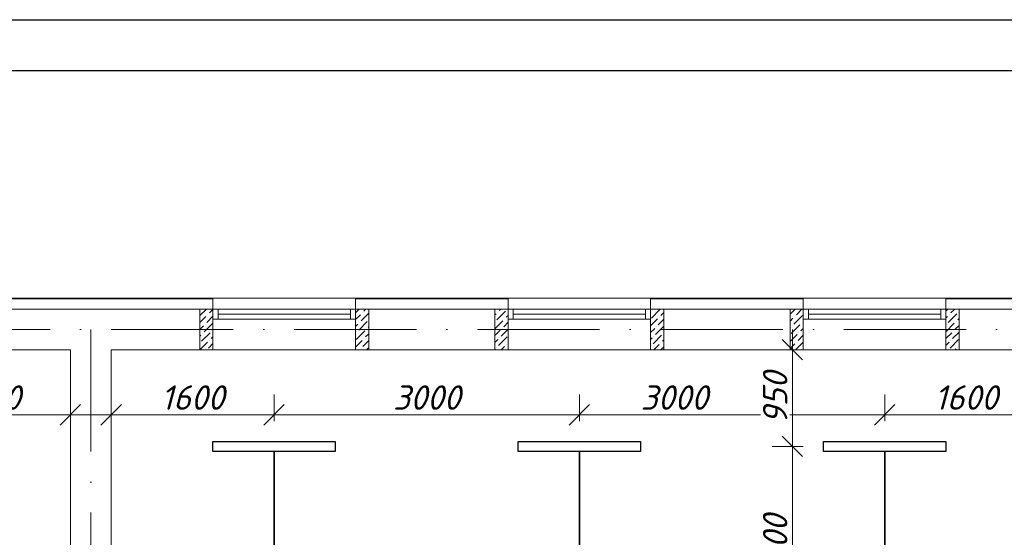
# Model space of a CAD drawing. Header units: millimetres. Extents: x 1114507 to 93926427, y 174473 to 817039.
# Tile 194 of 256: x 1562005 to 1571679, y 780381 to 785472. Entities that reach past the tile are written whole.
import ezdxf

# ---------------------------------------------------------------- set-up
doc = ezdxf.new("R2010")
doc.units = ezdxf.units.MM
doc.linetypes.add('ACAD_ISO10W100', pattern=[18, 12, -3, 0, -3])
doc.layers.add('размеры', color=12, linetype='Continuous', lineweight=15)
doc.styles.add('ISOCPEUR 1', font='isocpeur.TTF')
doc.styles.get("Standard").update_dxf_attribs({"font": 'isocpeui.ttf'})
doc.dimstyles.new('Санжар', dxfattribs={"dimtxt": 240, "dimasz": 200, "dimexe": 200, "dimexo": 200, "dimgap": 50, "dimtad": 1, "dimdec": 0, "dimtxsty": 'Standard', "dimblk": 'OBLIQUE', "dimcen": 2.5, "dimdle": 200, "dimclrd": 152, "dimclre": 152, "dimclrt": 152, "dimadec": 0, "dimazin": 0, "dimtfac": 1, "dimtdec": 0, "dimtmove": 0, "dimatfit": 3, "dimldrblk": 'OBLIQUE', "dimfxl": 0, "dimlwd": 0, "dimlwe": 0, "dimarcsym": 0})

# ---------------------------------------------------------------- blocks, each defined once
blk = doc.blocks.new('blokqav2mak')
at = {"color": 252, "lineweight": 0, "ltscale": 100}
for p, q in [((1559882, 782732.1), (1557482, 782732.1)), ((1559882, 782625.1), (1559882, 782732.1)), ((1562782, 782732.1), (1561282, 782732.1)), ((1561282, 782625.1), (1561282, 782732.1)), ((1562782, 782625.1), (1562782, 782732.1)), ((1565682, 782732.1), (1564182, 782732.1)), ((1564182, 782625.1), (1564182, 782732.1)), ((1565682, 782625.1), (1565682, 782732.1)), ((1568782, 782732.1), (1567082, 782732.1)), ((1567082, 782625.1), (1567082, 782732.1))]:
    blk.add_line(p, q, dxfattribs=at)
at = {"color": 32, "lineweight": 0, "ltscale": 100}
for p, q in [((1559882, 782725.1), (1557482, 782725.1)), ((1562782, 782725.1), (1561282, 782725.1)), ((1565682, 782725.1), (1564182, 782725.1)), ((1568782, 782725.1), (1567082, 782725.1))]:
    blk.add_line(p, q, dxfattribs=at)
at = {"lineweight": 0, "ltscale": 100}
for p, q in [((1561282, 782732.1), (1559882, 782732.1)), ((1564182, 782732.1), (1562782, 782732.1)), ((1567082, 782732.1), (1565682, 782732.1)), ((1559882, 782625.1), (1557482, 782625.1)), ((1559882, 782625.1), (1559882, 782225.1)), ((1562782, 782625.1), (1561282, 782625.1)), ((1561282, 782625.1), (1561282, 782225.1)), ((1562782, 782625.1), (1562782, 782225.1)), ((1565682, 782625.1), (1564182, 782625.1)), ((1564182, 782625.1), (1564182, 782225.1)), ((1565682, 782625.1), (1565682, 782225.1)), ((1568782, 782625.1), (1567082, 782625.1)), ((1567082, 782625.1), (1567082, 782225.1)), ((1558482, 782225.1), (1557482, 782225.1)), ((1558482, 776325.1), (1558482, 782225.1)), ((1559882, 782225.1), (1558882, 782225.1)), ((1558882, 776325.1), (1558882, 782225.1)), ((1561282, 782225.1), (1559882, 782225.1)), ((1562782, 782225.1), (1561282, 782225.1)), ((1564182, 782225.1), (1562782, 782225.1)), ((1565682, 782225.1), (1564182, 782225.1)), ((1567082, 782225.1), (1565682, 782225.1)), ((1568082, 782225.1), (1567082, 782225.1))]:
    blk.add_line(p, q, dxfattribs=at)
at = {"linetype": 'Continuous', "lineweight": 0, "ltscale": 100}
for p, q in [((1559754.3, 782562.2, 0), (1559817.1, 782625.1, 0)), ((1559846.9, 782587.5, 0), (1559882, 782622.6, 0)), ((1561282, 782589.4, 0), (1561317.7, 782625.1, 0)), ((1561364.3, 782604.3, 0), (1561385.1, 782625.1, 0)), ((1562697, 782612.7, 0), (1562709.4, 782625.1, 0)), ((1562772.8, 782621.2, 0), (1562772.8, 782621.2, 0)), ((1564189.2, 782537, 0), (1564273.4, 782621.2, 0)), ((1564197.6, 782612.7, 0), (1564197.6, 782612.7, 0)), ((1565552, 782575.5, 0), (1565601.7, 782625.1, 0)), ((1565614.6, 782570.6, 0), (1565669, 782625.1, 0)), ((1567082, 782604.9, 0), (1567102.3, 782625.1, 0)), ((1567132, 782587.5, 0), (1567169.6, 782625.1, 0)), ((1559752, 782492.6, 0), (1559813.2, 782553.8, 0)), ((1559821.6, 782494.9, 0), (1559882, 782555.3, 0)), ((1559830, 782570.6, 0), (1559830, 782570.6, 0)), ((1561282, 782522.1, 0), (1561330.6, 782570.6, 0)), ((1561339.1, 782511.7, 0), (1561412, 782584.7, 0)), ((1561347.5, 782587.5, 0), (1561347.5, 782587.5, 0)), ((1562652, 782567.7, 0), (1562663.4, 782579.1, 0)), ((1562652, 782433, 0), (1562730.7, 782511.7, 0)), ((1562671.8, 782520.1, 0), (1562756, 782604.3, 0)), ((1562680.2, 782595.9, 0), (1562680.2, 782595.9, 0)), ((1562747.6, 782528.6, 0), (1562747.6, 782528.6, 0)), ((1562764.4, 782545.4, 0), (1562782, 782563, 0)), ((1564182, 782462.4, 0), (1564248.2, 782528.6, 0)), ((1564256.6, 782469.6, 0), (1564312, 782525.1, 0)), ((1564265, 782545.4, 0), (1564265, 782545.4, 0)), ((1564281.8, 782562.2, 0), (1564312, 782592.4, 0)), ((1565552, 782508.1, 0), (1565580.9, 782537, 0)), ((1565589.3, 782478, 0), (1565673.5, 782562.2, 0)), ((1565597.7, 782553.8, 0), (1565597.7, 782553.8, 0)), ((1567082, 782537.5, 0), (1567098.3, 782553.8, 0)), ((1567106.7, 782494.9, 0), (1567190.9, 782579.1, 0)), ((1567115.2, 782570.6, 0), (1567115.2, 782570.6, 0)), ((1567199.4, 782520.1, 0), (1567212, 782532.8, 0)), ((1567207.8, 782595.9, 0), (1567207.8, 782595.9, 0)), ((1559752, 782425.3, 0), (1559787.9, 782461.2, 0)), ((1559796.4, 782402.3, 0), (1559880.6, 782486.5, 0)), ((1559804.8, 782478, 0), (1559804.8, 782478, 0)), ((1561282, 782454.7, 0), (1561305.4, 782478, 0)), ((1561313.8, 782419.1, 0), (1561398, 782503.3, 0)), ((1561322.2, 782494.9, 0), (1561322.2, 782494.9, 0)), ((1561389.6, 782427.5, 0), (1561389.6, 782427.5, 0)), ((1561406.4, 782444.4, 0), (1561412, 782450, 0)), ((1562652, 782365.7, 0), (1562705.5, 782419.1, 0)), ((1562655, 782503.3, 0), (1562655, 782503.3, 0)), ((1562713.9, 782360.2, 0), (1562782, 782428.3, 0)), ((1562722.3, 782435.9, 0), (1562722.3, 782435.9, 0)), ((1562739.1, 782452.8, 0), (1562782, 782495.7, 0)), ((1564182, 782395.1, 0), (1564222.9, 782435.9, 0)), ((1564231.3, 782377, 0), (1564312, 782457.7, 0)), ((1564239.7, 782452.8, 0), (1564239.7, 782452.8, 0)), ((1565552, 782440.8, 0), (1565555.6, 782444.4, 0)), ((1565564.1, 782385.4, 0), (1565648.2, 782469.6, 0)), ((1565572.5, 782461.2, 0), (1565572.5, 782461.2, 0)), ((1565656.7, 782410.7, 0), (1565682, 782436.1, 0)), ((1565665.1, 782486.5, 0), (1565665.1, 782486.5, 0)), ((1565681.9, 782503.3, 0), (1565682, 782503.4, 0)), ((1567082, 782402.8, 0), (1567165.7, 782486.5, 0)), ((1567089.9, 782478, 0), (1567089.9, 782478, 0)), ((1567174.1, 782427.5, 0), (1567212, 782465.5, 0)), ((1567182.5, 782503.3, 0), (1567182.5, 782503.3, 0)), ((1559752, 782357.9, 0), (1559762.7, 782368.6, 0)), ((1559771.1, 782309.7, 0), (1559855.3, 782393.8, 0)), ((1559779.5, 782385.4, 0), (1559779.5, 782385.4, 0)), ((1559846.9, 782318.1, 0), (1559846.9, 782318.1, 0)), ((1559863.7, 782334.9, 0), (1559882, 782353.2, 0)), ((1559872.1, 782410.7, 0), (1559872.1, 782410.7, 0)), ((1561282, 782252.6, 0), (1561347.5, 782318.1, 0)), ((1561288.5, 782326.5, 0), (1561372.7, 782410.7, 0)), ((1561297, 782402.3, 0), (1561297, 782402.3, 0)), ((1561364.3, 782334.9, 0), (1561364.3, 782334.9, 0)), ((1561381.1, 782351.8, 0), (1561412, 782382.6, 0)), ((1562652, 782298.3, 0), (1562680.2, 782326.5, 0)), ((1562688.6, 782267.6, 0), (1562772.8, 782351.8, 0)), ((1562697, 782343.3, 0), (1562697, 782343.3, 0)), ((1564182, 782327.7, 0), (1564197.6, 782343.3, 0)), ((1564206.1, 782284.4, 0), (1564290.3, 782368.6, 0)), ((1564214.5, 782360.2, 0), (1564214.5, 782360.2, 0)), ((1564298.7, 782309.7, 0), (1564312, 782323, 0)), ((1564307.1, 782385.4, 0), (1564307.1, 782385.4, 0)), ((1565552, 782306.1, 0), (1565623, 782377, 0)), ((1565631.4, 782318.1, 0), (1565682, 782368.7, 0)), ((1565639.8, 782393.8, 0), (1565639.8, 782393.8, 0)), ((1567082, 782335.5, 0), (1567140.4, 782393.8, 0)), ((1567123.6, 782242.3, 0), (1567207.8, 782326.5, 0)), ((1567132, 782318.1, 0), (1567132, 782318.1, 0)), ((1567148.8, 782334.9, 0), (1567212, 782398.1, 0)), ((1567157.3, 782410.7, 0), (1567157.3, 782410.7, 0)), ((1559753.9, 782225.1, 0), (1559830, 782301.2, 0)), ((1559754.3, 782292.8, 0), (1559754.3, 782292.8, 0)), ((1559821.6, 782225.5, 0), (1559821.6, 782225.5, 0)), ((1559838.5, 782242.3, 0), (1559882, 782285.9, 0)), ((1561321.8, 782225.1, 0), (1561322.2, 782225.5, 0)), ((1561339.1, 782242.3, 0), (1561339.1, 782242.3, 0)), ((1561355.9, 782259.1, 0), (1561412, 782315.3, 0)), ((1561389.2, 782225.1, 0), (1561412, 782247.9, 0)), ((1562652, 782231, 0), (1562655, 782233.9, 0)), ((1562671.8, 782250.7, 0), (1562671.8, 782250.7, 0)), ((1562713.5, 782225.1, 0), (1562747.6, 782259.1, 0)), ((1562764.4, 782276, 0), (1562764.4, 782276, 0)), ((1562780.9, 782225.1, 0), (1562782, 782226.3, 0)), ((1562781.2, 782292.8, 0), (1562782, 782293.6, 0)), ((1564189.2, 782267.6, 0), (1564189.2, 782267.6, 0)), ((1564214.1, 782225.1, 0), (1564265, 782276, 0)), ((1564281.5, 782225.1, 0), (1564312, 782255.7, 0)), ((1564281.8, 782292.8, 0), (1564281.8, 782292.8, 0)), ((1565552, 782238.7, 0), (1565597.7, 782284.4, 0)), ((1565606.2, 782225.5, 0), (1565682, 782301.4, 0)), ((1565614.6, 782301.2, 0), (1565614.6, 782301.2, 0)), ((1565681.9, 782233.9, 0), (1565681.9, 782233.9, 0)), ((1567082, 782268.1, 0), (1567115.2, 782301.2, 0)), ((1567106.7, 782225.5, 0), (1567106.7, 782225.5, 0)), ((1567173.7, 782225.1, 0), (1567182.5, 782233.9, 0)), ((1567199.4, 782250.7, 0), (1567199.4, 782250.7, 0))]:
    blk.add_line(p, q, dxfattribs=at)
at = {"color": 5, "lineweight": 0}
for p, q in [((1559932, 782625.1), (1559882, 782625.1)), ((1559882, 782625.1), (1559882, 782525.1)), ((1561232, 782625.1), (1559932, 782625.1)), ((1559932, 782525.1), (1559932, 782625.1)), ((1561232, 782525.1), (1561232, 782625.1)), ((1561232, 782625.1), (1561282, 782625.1)), ((1561282, 782625.1), (1561282, 782525.1)), ((1562832, 782625.1), (1562782, 782625.1)), ((1562782, 782625.1), (1562782, 782525.1)), ((1564132, 782625.1), (1562832, 782625.1)), ((1562832, 782525.1), (1562832, 782625.1)), ((1564132, 782525.1), (1564132, 782625.1)), ((1564132, 782625.1), (1564182, 782625.1)), ((1564182, 782625.1), (1564182, 782525.1)), ((1565732, 782625.1), (1565682, 782625.1)), ((1565682, 782625.1), (1565682, 782525.1)), ((1567032, 782625.1), (1565732, 782625.1)), ((1565732, 782525.1), (1565732, 782625.1)), ((1567032, 782525.1), (1567032, 782625.1)), ((1567032, 782625.1), (1567082, 782625.1)), ((1567082, 782625.1), (1567082, 782525.1)), ((1559882, 782525.1), (1559932, 782525.1)), ((1561232, 782575.1), (1559932, 782575.1)), ((1561232, 782525.1), (1559932, 782525.1)), ((1561282, 782525.1), (1561232, 782525.1)), ((1562782, 782525.1), (1562832, 782525.1)), ((1564132, 782575.1), (1562832, 782575.1)), ((1564132, 782525.1), (1562832, 782525.1)), ((1564182, 782525.1), (1564132, 782525.1)), ((1565682, 782525.1), (1565732, 782525.1)), ((1567032, 782575.1), (1565732, 782575.1)), ((1567032, 782525.1), (1565732, 782525.1)), ((1567082, 782525.1), (1567032, 782525.1))]:
    blk.add_line(p, q, dxfattribs=at)
at = {"color": 1, "linetype": 'ACAD_ISO10W100', "lineweight": 0, "ltscale": 100}
for p, q in [((1572682, 782425.1), (1545682, 782425.1)), ((1558682, 782425.1), (1558682, 766825.1))]:
    blk.add_line(p, q, dxfattribs=at)
at = {"layer": 'размеры', "lineweight": 0, "ltscale": 5}
for p, q in [((1559882, 782625.1), (1559752, 782625.1)), ((1559752, 782625.1), (1559752, 782225.1)), ((1559882, 782225.1), (1559882, 782625.1)), ((1561412, 782625.1), (1561282, 782625.1)), ((1561282, 782625.1), (1561282, 782225.1)), ((1561412, 782225.1), (1561412, 782625.1)), ((1562782, 782625.1), (1562652, 782625.1)), ((1562652, 782625.1), (1562652, 782225.1)), ((1562782, 782225.1), (1562782, 782625.1)), ((1564312, 782625.1), (1564182, 782625.1)), ((1564182, 782625.1), (1564182, 782225.1)), ((1564312, 782225.1), (1564312, 782625.1)), ((1565682, 782625.1), (1565552, 782625.1)), ((1565552, 782625.1), (1565552, 782225.1)), ((1565682, 782225.1), (1565682, 782625.1)), ((1567212, 782625.1), (1567082, 782625.1)), ((1567082, 782625.1), (1567082, 782225.1)), ((1567212, 782225.1), (1567212, 782625.1)), ((1559752, 782225.1), (1559882, 782225.1)), ((1561282, 782225.1), (1561412, 782225.1)), ((1562652, 782225.1), (1562782, 782225.1)), ((1564182, 782225.1), (1564312, 782225.1)), ((1565552, 782225.1), (1565682, 782225.1)), ((1567082, 782225.1), (1567212, 782225.1))]:
    blk.add_line(p, q, dxfattribs=at)
blk = doc.blocks.new('_Oblique')
at = {"color": 0, "linetype": 'ByBlock', "lineweight": -2}
blk.add_line((-0.5, -0.5), (0.5, 0.5), dxfattribs=at)
blk = doc.blocks.new('*D1641')
at = {"color": 152, "linetype": 'Continuous', "lineweight": 0, "ltscale": 100, "transparency": 16777216}
for p, q in [((1560904.2, 781525.1), (1560904.2, 781785.8)), ((1562504.2, 781525.1), (1562504.2, 781785.8)), ((1560704.2, 781585.8), (1562704.2, 781585.8))]:
    blk.add_line(p, q, dxfattribs=at)
at = {"layer": 'Defpoints', "color": 0, "lineweight": 35, "ltscale": 100, "transparency": 16777216}
for p in [(1562504.2, 781585.8), (1560904.2, 781325.1), (1562504.2, 781325.1)]:
    blk.add_point(p, dxfattribs=at)
at = {"color": 152, "lineweight": 0, "ltscale": 100, "transparency": 16777216, "xscale": 200, "yscale": 200, "zscale": 200, "rotation": 180}
blk.add_blockref('_Oblique', (1560904.2, 781585.8), dxfattribs=at)
at = {"color": 152, "lineweight": 0, "ltscale": 100, "transparency": 16777216, "xscale": 200, "yscale": 200, "zscale": 200}
blk.add_blockref('_Oblique', (1562504.2, 781585.8), dxfattribs=at)
at = {"color": 152, "lineweight": 35, "ltscale": 100, "transparency": 16777216, "insert": (1561704.2, 781755.8), "char_height": 240, "attachment_point": 5, "bg_fill": 3, "box_fill_scale": 1.1, "bg_fill_color": 256, "bg_fill_true_color": 13158600, "bg_fill_transparency": 0}
blk.add_mtext('1600', dxfattribs=at)
blk = doc.blocks.new('*D1648')
at = {"color": 152, "linetype": 'Continuous', "lineweight": 0, "ltscale": 100, "transparency": 16777216}
for p, q in [((1564504.2, 781525.1), (1564504.2, 781785.8)), ((1567504.2, 781525.1), (1567504.2, 781785.8)), ((1564304.2, 781585.8), (1567704.2, 781585.8))]:
    blk.add_line(p, q, dxfattribs=at)
at = {"layer": 'Defpoints', "color": 0, "lineweight": 35, "ltscale": 100, "transparency": 16777216}
for p in [(1567504.2, 781585.8), (1564504.2, 781325.1), (1567504.2, 781325.1)]:
    blk.add_point(p, dxfattribs=at)
at = {"color": 152, "lineweight": 0, "ltscale": 100, "transparency": 16777216, "xscale": 200, "yscale": 200, "zscale": 200, "rotation": 180}
blk.add_blockref('_Oblique', (1564504.2, 781585.8), dxfattribs=at)
at = {"color": 152, "lineweight": 0, "ltscale": 100, "transparency": 16777216, "xscale": 200, "yscale": 200, "zscale": 200}
blk.add_blockref('_Oblique', (1567504.2, 781585.8), dxfattribs=at)
at = {"color": 152, "lineweight": 35, "ltscale": 100, "transparency": 16777216, "insert": (1566004.2, 781755.8), "char_height": 240, "attachment_point": 5, "bg_fill": 3, "box_fill_scale": 1.1, "bg_fill_color": 256, "bg_fill_true_color": 13158600, "bg_fill_transparency": 0}
blk.add_mtext('3000', dxfattribs=at)
blk = doc.blocks.new('*D1642')
at = {"color": 152, "linetype": 'Continuous', "lineweight": 0, "ltscale": 100, "transparency": 16777216}
for p, q in [((1567504.2, 781525.1), (1567504.2, 781785.8)), ((1570504.2, 781525.1), (1570504.2, 781785.8)), ((1567304.2, 781585.8), (1570704.2, 781585.8))]:
    blk.add_line(p, q, dxfattribs=at)
at = {"layer": 'Defpoints', "color": 0, "lineweight": 35, "ltscale": 100, "transparency": 16777216}
for p in [(1570504.2, 781585.8), (1567504.2, 781325.1), (1570504.2, 781325.1)]:
    blk.add_point(p, dxfattribs=at)
at = {"color": 152, "lineweight": 0, "ltscale": 100, "transparency": 16777216, "xscale": 200, "yscale": 200, "zscale": 200, "rotation": 180}
blk.add_blockref('_Oblique', (1567504.2, 781585.8), dxfattribs=at)
at = {"color": 152, "lineweight": 0, "ltscale": 100, "transparency": 16777216, "xscale": 200, "yscale": 200, "zscale": 200}
blk.add_blockref('_Oblique', (1570504.2, 781585.8), dxfattribs=at)
at = {"color": 152, "lineweight": 35, "ltscale": 100, "transparency": 16777216, "insert": (1568436.2, 781755.8), "char_height": 240, "attachment_point": 5, "bg_fill": 3, "box_fill_scale": 1.1, "bg_fill_color": 256, "bg_fill_true_color": 13158600, "bg_fill_transparency": 0}
blk.add_mtext('3000', dxfattribs=at)
blk = doc.blocks.new('*D1643')
at = {"color": 152, "linetype": 'Continuous', "lineweight": 0, "ltscale": 100, "transparency": 16777216}
for p, q in [((1562904.2, 781525.1), (1562904.2, 781785.8)), ((1564504.2, 781525.1), (1564504.2, 781785.8)), ((1562704.2, 781585.8), (1564704.2, 781585.8))]:
    blk.add_line(p, q, dxfattribs=at)
at = {"layer": 'Defpoints', "color": 0, "lineweight": 35, "ltscale": 100, "transparency": 16777216}
for p in [(1564504.2, 781585.8), (1562904.2, 781325.1), (1564504.2, 781325.1)]:
    blk.add_point(p, dxfattribs=at)
at = {"color": 152, "lineweight": 0, "ltscale": 100, "transparency": 16777216, "xscale": 200, "yscale": 200, "zscale": 200, "rotation": 180}
blk.add_blockref('_Oblique', (1562904.2, 781585.8), dxfattribs=at)
at = {"color": 152, "lineweight": 0, "ltscale": 100, "transparency": 16777216, "xscale": 200, "yscale": 200, "zscale": 200}
blk.add_blockref('_Oblique', (1564504.2, 781585.8), dxfattribs=at)
at = {"color": 152, "lineweight": 35, "ltscale": 100, "transparency": 16777216, "insert": (1563704.2, 781755.8), "char_height": 240, "attachment_point": 5, "bg_fill": 3, "box_fill_scale": 1.1, "bg_fill_color": 256, "bg_fill_true_color": 13158600, "bg_fill_transparency": 0}
blk.add_mtext('1600', dxfattribs=at)
blk = doc.blocks.new('*D1649')
at = {"color": 152, "linetype": 'Continuous', "lineweight": 0, "ltscale": 100, "transparency": 16777216}
for p, q in [((1569597.8, 781475.1), (1569597.8, 779075.1)), ((1569704.2, 781275.1), (1569397.8, 781275.1)), ((1569704.2, 779275.1), (1569397.8, 779275.1))]:
    blk.add_line(p, q, dxfattribs=at)
at = {"layer": 'Defpoints', "color": 0, "lineweight": 35, "ltscale": 100, "transparency": 16777216}
for p in [(1569904.2, 781275.1), (1569597.8, 779275.1), (1569904.2, 779275.1)]:
    blk.add_point(p, dxfattribs=at)
at = {"color": 152, "lineweight": 0, "ltscale": 100, "transparency": 16777216, "xscale": 200, "yscale": 200, "zscale": 200}
for p, rotation in [((1569597.8, 781275.1), 90), ((1569597.8, 779275.1), 270)]:
    blk.add_blockref('_Oblique', p, dxfattribs=dict(at, rotation=rotation))
at = {"color": 152, "lineweight": 35, "ltscale": 100, "transparency": 16777216, "insert": (1569427.8, 780275.1), "char_height": 240, "attachment_point": 5, "rotation": 90, "bg_fill": 3, "box_fill_scale": 1.1, "bg_fill_color": 256, "bg_fill_true_color": 13158600, "bg_fill_transparency": 0}
blk.add_mtext('2000', dxfattribs=at)
blk = doc.blocks.new('*D1646')
at = {"color": 152, "linetype": 'Continuous', "lineweight": 0, "ltscale": 100, "transparency": 16777216}
for p, q in [((1569597.8, 782425.1), (1569597.8, 781075.1)), ((1569704.2, 782225.1), (1569397.8, 782225.1)), ((1569704.2, 781275.1), (1569397.8, 781275.1))]:
    blk.add_line(p, q, dxfattribs=at)
at = {"layer": 'Defpoints', "color": 0, "lineweight": 35, "ltscale": 100, "transparency": 16777216}
for p in [(1569904.2, 782225.1), (1569597.8, 781275.1), (1569904.2, 781275.1)]:
    blk.add_point(p, dxfattribs=at)
at = {"color": 152, "lineweight": 0, "ltscale": 100, "transparency": 16777216, "xscale": 200, "yscale": 200, "zscale": 200}
for p, rotation in [((1569597.8, 782225.1), 90), ((1569597.8, 781275.1), 270)]:
    blk.add_blockref('_Oblique', p, dxfattribs=dict(at, rotation=rotation))
at = {"color": 152, "lineweight": 35, "ltscale": 100, "transparency": 16777216, "insert": (1569427.8, 781750.1), "char_height": 240, "attachment_point": 5, "rotation": 90, "bg_fill": 3, "box_fill_scale": 1.1, "bg_fill_color": 256, "bg_fill_true_color": 13158600, "bg_fill_transparency": 0}
blk.add_mtext('950', dxfattribs=at)
blk = doc.blocks.new('*D1647')
at = {"color": 152, "linetype": 'Continuous', "lineweight": 0, "ltscale": 100, "transparency": 16777216}
for p, q in [((1570504.2, 781525.1), (1570504.2, 781785.8)), ((1572104.2, 781525.1), (1572104.2, 781785.8)), ((1570304.2, 781585.8), (1572304.2, 781585.8))]:
    blk.add_line(p, q, dxfattribs=at)
at = {"layer": 'Defpoints', "color": 0, "lineweight": 35, "ltscale": 100, "transparency": 16777216}
for p in [(1572104.2, 781585.8), (1570504.2, 781325.1), (1572104.2, 781325.1)]:
    blk.add_point(p, dxfattribs=at)
at = {"color": 152, "lineweight": 0, "ltscale": 100, "transparency": 16777216, "xscale": 200, "yscale": 200, "zscale": 200, "rotation": 180}
blk.add_blockref('_Oblique', (1570504.2, 781585.8), dxfattribs=at)
at = {"color": 152, "lineweight": 0, "ltscale": 100, "transparency": 16777216, "xscale": 200, "yscale": 200, "zscale": 200}
blk.add_blockref('_Oblique', (1572104.2, 781585.8), dxfattribs=at)
at = {"color": 152, "lineweight": 35, "ltscale": 100, "transparency": 16777216, "insert": (1571304.2, 781755.8), "char_height": 240, "attachment_point": 5, "bg_fill": 3, "box_fill_scale": 1.1, "bg_fill_color": 256, "bg_fill_true_color": 13158600, "bg_fill_transparency": 0}
blk.add_mtext('1600', dxfattribs=at)

msp = doc.modelspace()

# ---------------------------------------------------------------- linework, layer by layer
at = {"color": 0, "lineweight": 35, "ltscale": 100}
for p, q in [((1564504.2, 781225.1), (1564504.2, 779325.1)), ((1567504.2, 781225.1), (1567504.2, 779325.1)), ((1570504.2, 781225.1), (1570504.2, 779325.1))]:
    msp.add_line(p, q, dxfattribs=at)
at = {"color": 5, "elevation": 0}
msp.add_lwpolyline([(1541850.1, 785471.7), (1594708.1, 785471.7), (1594708.1, 755771.7), (1541850.1, 755771.7)], close=True, dxfattribs=at)
at = {"color": 5, "lineweight": 30, "elevation": 0}
msp.add_lwpolyline([(1543850.1, 784971.7), (1594208.1, 784971.7), (1594208.1, 756271.7), (1543850.1, 756271.7)], close=True, dxfattribs=at)
at = {"color": 5, "lineweight": 30}
for points in [[(1563904.2, 781325.1), (1565104.2, 781325.1), (1565104.2, 781225.1), (1563904.2, 781225.1), (1563904.2, 781325.1)], [(1566904.2, 781325.1), (1568104.2, 781325.1), (1568104.2, 781225.1), (1566904.2, 781225.1), (1566904.2, 781325.1)], [(1569904.2, 781325.1), (1571104.2, 781325.1), (1571104.2, 781225.1), (1569904.2, 781225.1), (1569904.2, 781325.1)]]:
    msp.add_lwpolyline(points, dxfattribs=at)
at = {"layer": 'Defpoints', "color": 3, "linetype": 'ByBlock', "elevation": 0}
msp.add_lwpolyline([(1541850.1, 785471.7), (1583850.1, 785471.7), (1583850.1, 755771.7), (1541850.1, 755771.7)], close=True, dxfattribs=at)

# ---------------------------------------------------------------- block references
at = {"color": 0}
msp.add_blockref('blokqav2mak', (4022.1, 0), dxfattribs=at)

# ---------------------------------------------------------------- next in the draw order: dimensions: what is measured, and where the dimension line sits
at = {"color": 0, "lineweight": 35, "ltscale": 100}
for base, p1, p2, picture, middle in [((1562504.2, 781585.8), (1560904.2, 781325.1), (1562504.2, 781325.1), '*D1641', (1561704.2, 781755.8)), ((1567504.2, 781585.8), (1564504.2, 781325.1), (1567504.2, 781325.1), '*D1648', (1566004.2, 781755.8))]:
    dim = msp.add_linear_dim(base=base, p1=p1, p2=p2, dimstyle='Санжар', override={"dimfxl": 120, "dimfxlon": 1, "dimtfill": 1, "dimarcsym": 1}, dxfattribs=at)
    dim.commit()
    dim.dimension.update_dxf_attribs({"geometry": picture, "text_midpoint": middle})

# ---------------------------------------------------------------- next in the draw order: dimensions: what is measured, and where the dimension line sits
dim = msp.add_linear_dim(base=(1564504.2, 781585.8), p1=(1562904.2, 781325.1), p2=(1564504.2, 781325.1), dimstyle='Санжар', override={"dimfxl": 120, "dimfxlon": 1, "dimtfill": 1, "dimarcsym": 1}, dxfattribs=at)
dim.commit()
dim.dimension.update_dxf_attribs({"geometry": '*D1643', "text_midpoint": (1563704.2, 781755.8)})
dim = msp.add_linear_dim(base=(1570504.2, 781585.8), p1=(1567504.2, 781325.1), p2=(1570504.2, 781325.1), dimstyle='Санжар', override={"dimfxl": 120, "dimfxlon": 1, "dimtfill": 1, "dimarcsym": 1}, dxfattribs=at)
dim.commit()
dim.dimension.update_dxf_attribs({"geometry": '*D1642', "text_midpoint": (1568436.2, 781585.8), "dimtype": 160})

# ---------------------------------------------------------------- next in the draw order: dimensions: what is measured, and where the dimension line sits
dim = msp.add_linear_dim(base=(1572104.2, 781585.8), p1=(1570504.2, 781325.1), p2=(1572104.2, 781325.1), dimstyle='Санжар', override={"dimfxl": 120, "dimfxlon": 1, "dimtfill": 1, "dimarcsym": 1}, dxfattribs=at)
dim.commit()
dim.dimension.update_dxf_attribs({"geometry": '*D1647', "text_midpoint": (1571304.2, 781755.8)})
dim = msp.add_linear_dim(base=(1569597.8, 779275.1), p1=(1569904.2, 781275.1), p2=(1569904.2, 779275.1), angle=90, dimstyle='Санжар', override={"dimfxl": 120, "dimfxlon": 1, "dimtfill": 1, "dimarcsym": 1}, dxfattribs=at)
dim.commit()
dim.dimension.update_dxf_attribs({"geometry": '*D1649', "text_midpoint": (1569427.8, 780275.1)})

# ---------------------------------------------------------------- next in the draw order: dimensions: what is measured, and where the dimension line sits
dim = msp.add_linear_dim(base=(1569597.8, 781275.1), p1=(1569904.2, 782225.1), p2=(1569904.2, 781275.1), angle=90, dimstyle='Санжар', override={"dimfxl": 120, "dimfxlon": 1, "dimtfill": 1, "dimarcsym": 1}, dxfattribs=at)
dim.commit()
dim.dimension.update_dxf_attribs({"geometry": '*D1646', "text_midpoint": (1569427.8, 781750.1)})

# ---------------------------------------------------------------- next in the draw order: texts
at = {"linetype": 'ByBlock', "lineweight": 30, "ltscale": 10, "insert": (1197603, 784433.1, 0), "char_height": 250, "width": 18040, "attachment_point": 1, "style": 'ISOCPEUR 1'}
msp.add_mtext('     Рабочая документация по объекту: {\\C7;школы ^J}     Настоящий проект выполнен на основании чертежей марки АС, ВК и ОВ в соответствии с требованиями КМК и ПУЭ.\\P     Внешнее электроснабжение решается в отдельном проекте "Внутриплощадочных сетей"\\P     Проект энергоснабжения школы.\\P     Установленная мощность 33,6 кВт; Расчетная мощность 30,2 кВт  \\P     По надежности энергоснабжения школа относится к потребителям II категории.\\P\\pi1291.6675,t0,19518.5175;{\\LСиловое электрооборудование:\\P\\pi0,tz;}     В качестве вводно-распределительного и силового щита принят щит {\\C0;ПР11-3060-21УЗ (изготовить индв. по заказу) }. В качестве осветительного и силового щита принять щит ЩРВ-6 {\\C0;(изготовить индв. по заказу)} и щит комплектный ОЩВ.\\P\\pt0,19518.5175;     Электропотребителями здания  являются: освещение, штепсельные розетки, электропотребители технологического оборудования. Главный распределительный щит, силовые щиты и щиты освещения приняты сборными с модульными автоматическими выключателями с установкой на DIN-рейку по индивидуальному заказу. В распределительных щитах предусматривается устройство заземляющей шины. Фазораспределение злектронагрузок должно быть равномерным. Автоматические выключатели на розеточных группах имеют устройства  защитного отключения. \\P\\ptz;     Силовыми электроприемниками являются потребители сантехнического и технологического оборудования помещений. Магистральные и распределительные сети выполняются медным кабелем ВВГнг  в винипластовых  трубах в стенах срыто под штукатуркой. Ответвительные коробки установить скрыто на стене.\\P     1.  Розетки разместить на высоте 1800 мм от чистого пола в  помещениях   для  пребывания  детей  (А также см. уточнение по плану)  согласно пункта 12.34 КМК КМК КМК 2.04.17-19. ^J     2.  Выключатели во всех помещениях разместить на высоте 1800 мм.  Отступ от проёмов дверей - 200 мм, а также см. уточнение по плану.^J  Допускается установка выключателей под потолком с управлением при помощи шнура. ПУЭ п. 6.6.31.^J  Установка штепсельных розеток в ванных комнатах, душевых, мыльных помещениях бань, помещениях, содержащих нагреватели для саун (далее по тексту «саунах»), а также в стиральных помещениях прачечных не допускается ПУЭ п. 7.1.48.^JМинимальное расстояние от выключателей, штепсельных розеток и элементов электроустановок до газопроводов должно быть не менее 0,5 м ПУЭ п. 7.1.50.\\P{\\O      \\L\\oЭлектроосвещение}\\P     В соответствии КМК КМК 2.01.05-19. в проекте предусматривается общее рабочее, эвакуационное освещение на напряжение 220В.  Рабочее освещение предусматривается во всех помещениях комплекса, эвакуационное - в коридорах, в фойе, лестничных клетках, вестибюле. На выходах по пути эвакуации устанавливаются световые указатели "Выход" с аккумуляторными  батареями. Светильники аварийного освещения обозначаются значком "А" и выбираются из числа светильников рабочего освещения и питаются от щита ЩАО. Управление освещением выполняется включателями, устанавливаемыми по месту. Выбор светильников произведен в соответствии с назначением помещений, их конструктивными особенностями и характеристикой окружающей среды. В качестве источников света приняты светильники потолочные светодиодные LED панели и {\\C0;светодиодные линейные светильники} . Групповые сети освещения выполняются медным кабелем ВВГнг в винипластовой трубе.\\P\\pi1896.36,t0,28627.16;{\\LЗаземление}\\P\\pi0,tz;     Для защиты от поражения  электрическим током применяется система заземления TN-S  (используется 3я и 5я  жила  кабеля) и выполняется уравнивание потенциалов. Все металлические нетоковедущие части электрооборудования подлежат заземлению. В качестве заземляющих проводников используются нулевые провода сети и специальные заземляющие проводники, прокладываемые совместно с рабочими проводниками от электрощитов до электропотребителей. Сопротивление растеканию тока заземляющих устройств не должно превышать 4 Ом в любое время года. Внутренний контур заземления необходимо присоединить к наружному контуру заземления. Защита от заноса высокого потенциала и уравнивание потенциалов выполняется путем присоединения металлической арматуры фундаментов к горизонтальному  заземлителю. Все соединения выполнить сваркой.', dxfattribs=at)

doc.saveas('drawing.dxf')
